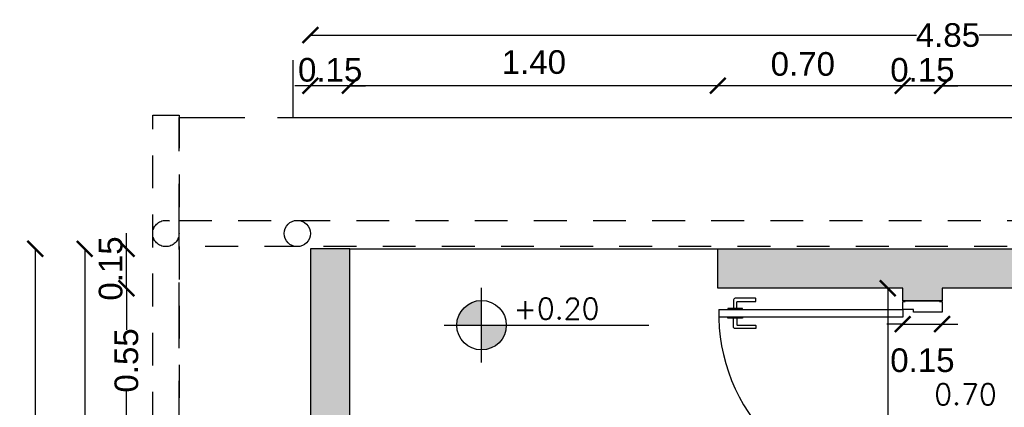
# Model space of a CAD drawing. Header units: millimetres. Extents: x 201 to 840, y 135 to 685.
# Tile 35 of 219: x 236.79 to 240.54, y 329.15 to 330.62. Entities that reach past the tile are written whole.
import ezdxf

# ---------------------------------------------------------------- set-up
doc = ezdxf.new("R2010")
doc.units = ezdxf.units.MM
doc.linetypes.add('HIDDEN', pattern=[0.375, 0.25, -0.125])
doc.linetypes.add('HIDDEN2', pattern=[0.1875, 0.125, -0.0625])
for name, color, linetype in [('02', 2, 'Continuous'), ('ABERTURAS', 2, 'Continuous'), ('cota', 2, 'Continuous'), ('L1', 2, 'Continuous'), ('LLENO MURO', 251, 'Continuous'), ('muro', 6, 'Continuous'), ('NIVELES', 1, 'Continuous'), ('piso', 1, 'Continuous'), ('pluvial', 30, 'Continuous'), ('PROYECCIONES', 2, 'Continuous')]:
    doc.layers.add(name, color=color, linetype=linetype)
doc.styles.add('ROMANS', font='romans.shx')
doc.styles.add('STYLE1', font='ARIALUNI.TTF', dxfattribs={"height": 0.09})
doc.dimstyles.new('D3', dxfattribs={"dimscale": 0, "dimtxt": 0.09, "dimasz": 0.06, "dimexe": 0, "dimexo": 0.15, "dimgap": 0, "dimtad": 0, "dimzin": 0, "dimdsep": 46, "dimtxsty": 'STYLE1', "dimblk": 'ARCHTICK', "dimcen": 1, "dimse1": 1, "dimse2": 1, "dimclrd": 1, "dimclre": 1, "dimclrt": 3, "dimadec": 0, "dimazin": 0, "dimtfac": 1, "dimtmove": 2, "dimatfit": 1, "dimldrblk": 'OPEN90', "dimfxl": 1, "dimtolj": 1, "dimtzin": 0, "dimarcsym": 0})

# ---------------------------------------------------------------- blocks, each defined once
blk = doc.blocks.new('_ARCHTICK')
at = {"color": 0, "linetype": 'ByBlock', "const_width": 0.15}
blk.add_lwpolyline([(-0.5, -0.5), (0.5, 0.5)], dxfattribs=at)
blk = doc.blocks.new('*D684')
at = {"layer": 'cota', "color": 1, "lineweight": -2}
for p, q in [((237.1983, 329.5988), (237.1983, 329.4408)), ((237.1983, 329.0488), (237.1983, 329.2068))]:
    blk.add_line(p, q, dxfattribs=at)
at = {"layer": 'DEFPOINTS', "color": 0}
for p in [(237.1983, 329.5988), (238.0481, 329.5988), (237.8981, 329.0488)]:
    blk.add_point(p, dxfattribs=at)
at = {"layer": 'cota', "color": 1, "lineweight": -2, "xscale": 0.06, "yscale": 0.06, "zscale": 0.06}
for p, rotation in [((237.1983, 329.5988), 90), ((237.1983, 329.0488), 270)]:
    blk.add_blockref('_ARCHTICK', p, dxfattribs=dict(at, rotation=rotation))
at = {"layer": 'cota', "color": 3, "insert": (237.1983, 329.3238), "char_height": 0.09, "attachment_point": 5, "rotation": 90, "style": 'STYLE1'}
blk.add_mtext('\\A1;0.55', dxfattribs=at)
blk = doc.blocks.new('_OPEN90')
at = {"color": 0, "linetype": 'ByBlock'}
for p, q in [((0, 0), (-1, 0)), ((-0.5, 0.5), (0, 0)), ((0, 0), (-0.5, -0.5))]:
    blk.add_line(p, q, dxfattribs=at)
blk = doc.blocks.new('*D685')
at = {"layer": 'cota', "color": 1, "lineweight": -2}
for p, q in [((237.1983, 329.7488), (237.1983, 329.8088)), ((237.1983, 329.5988), (237.1983, 329.7488)), ((237.1983, 329.5988), (237.1983, 329.5388))]:
    blk.add_line(p, q, dxfattribs=at)
at = {"layer": 'DEFPOINTS', "color": 0}
for p in [(237.1983, 329.7488), (238.0481, 329.7488), (238.0481, 329.5988)]:
    blk.add_point(p, dxfattribs=at)
at = {"layer": 'cota', "color": 1, "lineweight": -2, "xscale": 0.06, "yscale": 0.06, "zscale": 0.06}
for p, rotation in [((237.1983, 329.7488), 270), ((237.1983, 329.5988), 90)]:
    blk.add_blockref('_ARCHTICK', p, dxfattribs=dict(at, rotation=rotation))
at = {"layer": 'cota', "color": 3, "insert": (237.1383, 329.6738), "char_height": 0.09, "attachment_point": 5, "rotation": 90, "style": 'STYLE1'}
blk.add_mtext('\\A1;0.15', dxfattribs=at)
blk = doc.blocks.new('*D699')
at = {"layer": 'cota', "color": 1, "lineweight": -2}
blk.add_line((242.5981, 330.3697), (240.3011, 330.3697), dxfattribs=at)
at = {"layer": 'DEFPOINTS', "color": 0}
for p in [(240.3011, 330.3697), (240.3011, 329.5988), (242.5981, 329.5988)]:
    blk.add_point(p, dxfattribs=at)
at = {"layer": 'cota', "color": 1, "lineweight": -2, "xscale": 0.06, "yscale": 0.06, "zscale": 0.06, "rotation": 180}
blk.add_blockref('_ARCHTICK', (240.3011, 330.3697), dxfattribs=at)
at = {"layer": 'cota', "color": 1, "lineweight": -2, "xscale": 0.06, "yscale": 0.06, "zscale": 0.06}
blk.add_blockref('_ARCHTICK', (242.5981, 330.3697), dxfattribs=at)
at = {"layer": 'cota', "color": 3, "insert": (240.9231, 330.4472), "char_height": 0.09, "attachment_point": 5, "style": 'STYLE1'}
blk.add_mtext('\\A1;2.30', dxfattribs=at)
blk = doc.blocks.new('*D700')
at = {"layer": 'cota', "color": 1, "lineweight": -2}
for p, q in [((240.1511, 330.3697), (240.0911, 330.3697)), ((240.3011, 330.3697), (240.1511, 330.3697)), ((240.3011, 330.3697), (240.3611, 330.3697))]:
    blk.add_line(p, q, dxfattribs=at)
at = {"layer": 'DEFPOINTS', "color": 0}
for p in [(240.1511, 330.3697), (240.1511, 329.6071), (240.3011, 329.6071)]:
    blk.add_point(p, dxfattribs=at)
at = {"layer": 'cota', "color": 1, "lineweight": -2, "xscale": 0.06, "yscale": 0.06, "zscale": 0.06}
blk.add_blockref('_ARCHTICK', (240.1511, 330.3697), dxfattribs=at)
at = {"layer": 'cota', "color": 1, "lineweight": -2, "xscale": 0.06, "yscale": 0.06, "zscale": 0.06, "rotation": 180}
blk.add_blockref('_ARCHTICK', (240.3011, 330.3697), dxfattribs=at)
at = {"layer": 'cota', "color": 3, "insert": (240.2261, 330.4297), "char_height": 0.09, "attachment_point": 5, "style": 'STYLE1'}
blk.add_mtext('\\A1;0.15', dxfattribs=at)
blk = doc.blocks.new('*D701')
at = {"layer": 'cota', "color": 1, "lineweight": -2}
blk.add_line((239.4481, 330.3697), (238.0481, 330.3697), dxfattribs=at)
at = {"layer": 'DEFPOINTS', "color": 0}
for p in [(238.0481, 330.3697), (238.0481, 329.6419), (239.4481, 329.6419)]:
    blk.add_point(p, dxfattribs=at)
at = {"layer": 'cota', "color": 1, "lineweight": -2, "xscale": 0.06, "yscale": 0.06, "zscale": 0.06, "rotation": 180}
blk.add_blockref('_ARCHTICK', (238.0481, 330.3697), dxfattribs=at)
at = {"layer": 'cota', "color": 1, "lineweight": -2, "xscale": 0.06, "yscale": 0.06, "zscale": 0.06}
blk.add_blockref('_ARCHTICK', (239.4481, 330.3697), dxfattribs=at)
at = {"layer": 'cota', "color": 3, "insert": (238.7481, 330.4593), "char_height": 0.09, "attachment_point": 5, "style": 'STYLE1'}
blk.add_mtext('\\A1;1.40', dxfattribs=at)
blk = doc.blocks.new('*D702')
at = {"layer": 'cota', "color": 1, "lineweight": -2}
blk.add_line((240.1511, 330.3697), (239.4481, 330.3697), dxfattribs=at)
at = {"layer": 'DEFPOINTS', "color": 0}
for p in [(239.4481, 330.3697), (239.4481, 329.5988), (240.1511, 329.5988)]:
    blk.add_point(p, dxfattribs=at)
at = {"layer": 'cota', "color": 1, "lineweight": -2, "xscale": 0.06, "yscale": 0.06, "zscale": 0.06, "rotation": 180}
blk.add_blockref('_ARCHTICK', (239.4481, 330.3697), dxfattribs=at)
at = {"layer": 'cota', "color": 1, "lineweight": -2, "xscale": 0.06, "yscale": 0.06, "zscale": 0.06}
blk.add_blockref('_ARCHTICK', (240.1511, 330.3697), dxfattribs=at)
at = {"layer": 'cota', "color": 3, "insert": (239.7711, 330.4521), "char_height": 0.09, "attachment_point": 5, "style": 'STYLE1'}
blk.add_mtext('\\A1;0.70', dxfattribs=at)
blk = doc.blocks.new('*D703')
at = {"layer": 'cota', "color": 1, "lineweight": -2}
for p, q in [((237.0394, 329.7488), (237.0394, 325.3171)), ((237.0394, 321.246), (237.0394, 325.0833))]:
    blk.add_line(p, q, dxfattribs=at)
at = {"layer": 'DEFPOINTS', "color": 0}
for p in [(237.0394, 329.7488), (237.8981, 329.7488), (237.8981, 321.246)]:
    blk.add_point(p, dxfattribs=at)
at = {"layer": 'cota', "color": 1, "lineweight": -2, "xscale": 0.06, "yscale": 0.06, "zscale": 0.06}
for p, rotation in [((237.0394, 329.7488), 90), ((237.0394, 321.246), 270)]:
    blk.add_blockref('_ARCHTICK', p, dxfattribs=dict(at, rotation=rotation))
at = {"layer": 'cota', "color": 3, "insert": (237.0394, 325.2002), "char_height": 0.09, "attachment_point": 5, "rotation": 90, "style": 'STYLE1'}
blk.add_mtext('\\A1;8.50', dxfattribs=at)
blk = doc.blocks.new('*D704')
at = {"layer": 'cota', "color": 1, "lineweight": -2}
for p, q in [((237.8981, 330.5621), (240.2042, 330.5621)), ((242.7481, 330.5621), (240.442, 330.5621))]:
    blk.add_line(p, q, dxfattribs=at)
at = {"layer": 'DEFPOINTS', "color": 0}
for p in [(242.7481, 330.5621), (237.8981, 329.7571), (242.7481, 329.7571)]:
    blk.add_point(p, dxfattribs=at)
at = {"layer": 'cota', "color": 1, "lineweight": -2, "xscale": 0.06, "yscale": 0.06, "zscale": 0.06, "rotation": 180}
blk.add_blockref('_ARCHTICK', (237.8981, 330.5621), dxfattribs=at)
at = {"layer": 'cota', "color": 1, "lineweight": -2, "xscale": 0.06, "yscale": 0.06, "zscale": 0.06}
blk.add_blockref('_ARCHTICK', (242.7481, 330.5621), dxfattribs=at)
at = {"layer": 'cota', "color": 3, "insert": (240.3231, 330.5621), "char_height": 0.09, "attachment_point": 5, "style": 'STYLE1'}
blk.add_mtext('\\A1;4.85', dxfattribs=at)
blk = doc.blocks.new('*D712')
at = {"layer": 'cota', "color": 1, "lineweight": -2}
for p, q in [((236.8511, 329.7488), (236.8511, 325.3642)), ((236.8511, 320.746), (236.8511, 325.1306))]:
    blk.add_line(p, q, dxfattribs=at)
at = {"layer": 'DEFPOINTS', "color": 0}
for p in [(236.8511, 329.7488), (237.8981, 329.7488), (237.3981, 320.746)]:
    blk.add_point(p, dxfattribs=at)
at = {"layer": 'cota', "color": 1, "lineweight": -2, "xscale": 0.06, "yscale": 0.06, "zscale": 0.06}
for p, rotation in [((236.8511, 329.7488), 90), ((236.8511, 320.746), 270)]:
    blk.add_blockref('_ARCHTICK', p, dxfattribs=dict(at, rotation=rotation))
at = {"layer": 'cota', "color": 3, "insert": (236.8511, 325.2474), "char_height": 0.09, "attachment_point": 5, "rotation": 90, "style": 'STYLE1'}
blk.add_mtext('\\A1;9.00', dxfattribs=at)
blk = doc.blocks.new('*D713')
at = {"layer": 'cota', "color": 1, "lineweight": -2}
for p, q in [((240.0945, 329.5988), (240.0945, 329.1049)), ((240.0945, 328.3978), (240.0945, 328.8798))]:
    blk.add_line(p, q, dxfattribs=at)
at = {"layer": 'DEFPOINTS', "color": 0}
for p in [(240.0945, 329.5988), (240.1511, 329.5988), (240.1511, 328.3978)]:
    blk.add_point(p, dxfattribs=at)
at = {"layer": 'cota', "color": 1, "lineweight": -2, "xscale": 0.06, "yscale": 0.06, "zscale": 0.06}
for p, rotation in [((240.0945, 329.5988), 90), ((240.0945, 328.3978), 270)]:
    blk.add_blockref('_ARCHTICK', p, dxfattribs=dict(at, rotation=rotation))
at = {"layer": 'cota', "color": 3, "insert": (240.0945, 328.9924), "char_height": 0.09, "attachment_point": 5, "rotation": 90, "style": 'STYLE1'}
blk.add_mtext('\\A1;1.20', dxfattribs=at)
blk = doc.blocks.new('A$C5686393C')
at = {"layer": '02'}
for points in [[(0.0395, 0.0693), (0.0147, 0.0693, -0.414214), (0.0127, 0.0713), (0.0127, 0.1396, 0.414214), (0.0107, 0.1416), (0.002, 0.1416, 0.414214), (0, 0.1396), (0, 0.063, 0.414214), (0.0063, 0.0566), (0.0395, 0.0566)], [(0.0759, 0.0693), (0.1007, 0.0693, 0.414214), (0.1027, 0.0713), (0.1027, 0.1396, -0.414214), (0.1047, 0.1416), (0.1134, 0.1416, -0.414214), (0.1154, 0.1396), (0.1154, 0.063, -0.414214), (0.109, 0.0566), (0.0759, 0.0566)]]:
    blk.add_lwpolyline(points, format="xyb", dxfattribs=at)
for points in [[(0.0427, 0.0908), (0.0395, 0.0908), (0.0395, 0.0351), (0.0427, 0.0351)], [(0.0727, 0.0908), (0.0759, 0.0908), (0.0759, 0.0351), (0.0727, 0.0351)]]:
    blk.add_lwpolyline(points, dxfattribs=at)
at = {"layer": 'ABERTURAS', "ltscale": 0.01}
for points in [[(0.0127, 0.8401), (0.0127, 0.8501), (0.0427, 0.8501), (0.0527, 0.8501), (0.0527, 0.8001), (0.0527, 0.7411), (0.0427, 0.7411), (0.0427, 0.7001), (0.0127, 0.7001), (0.0127, 0.7101)], [(0.7727, 0.8401), (0.7727, 0.8501), (0.7427, 0.8501), (0.7327, 0.8501), (0.7327, 0.8001), (0.7327, 0.7411), (0.7427, 0.7411), (0.7427, 0.7001), (0.7727, 0.7001), (0.7727, 0.7101)], [(0.0427, 0.0001), (0.0427, 0.7001), (0.0727, 0.7001), (0.0727, 0.0001)], [(0.0427, 0.0001), (0.0727, 0.0001)]]:
    blk.add_lwpolyline(points, dxfattribs=at)
at = {"layer": 'ABERTURAS', "color": 1, "ltscale": 0.01}
blk.add_arc((0.0577, 0.6851), 0.6852, 268.7455, 1.2545, dxfattribs=at)
at = {"layer": 'muro'}
for points in [[(0.0102, 0.7001), (0.0102, 0.8501)], [(0.7752, 0.7001), (0.7752, 0.8501)]]:
    blk.add_lwpolyline(points, dxfattribs=at)
blk = doc.blocks.new('*D740')
at = {"layer": 'cota', "color": 1, "lineweight": -2}
for p, q in [((240.1511, 329.462), (240.0911, 329.462)), ((240.1511, 329.462), (240.3011, 329.462)), ((240.3011, 329.462), (240.3611, 329.462))]:
    blk.add_line(p, q, dxfattribs=at)
at = {"layer": 'DEFPOINTS', "color": 0}
for p in [(240.1511, 329.5988), (240.3011, 329.5988), (240.3011, 329.462)]:
    blk.add_point(p, dxfattribs=at)
at = {"layer": 'cota', "color": 1, "lineweight": -2, "xscale": 0.06, "yscale": 0.06, "zscale": 0.06}
blk.add_blockref('_ARCHTICK', (240.1511, 329.462), dxfattribs=at)
at = {"layer": 'cota', "color": 1, "lineweight": -2, "xscale": 0.06, "yscale": 0.06, "zscale": 0.06, "rotation": 180}
blk.add_blockref('_ARCHTICK', (240.3011, 329.462), dxfattribs=at)
at = {"layer": 'cota', "color": 3, "insert": (240.2261, 329.3241), "char_height": 0.09, "attachment_point": 5, "style": 'STYLE1'}
blk.add_mtext('\\A1;0.15', dxfattribs=at)
blk = doc.blocks.new('*D732')
at = {"layer": 'cota', "color": 1, "lineweight": -2}
for p, q in [((237.8981, 330.3697), (237.8381, 330.3697)), ((238.0481, 330.3697), (237.8981, 330.3697)), ((238.0481, 330.3697), (238.1081, 330.3697))]:
    blk.add_line(p, q, dxfattribs=at)
at = {"layer": 'DEFPOINTS', "color": 0}
for p in [(237.8981, 330.3697), (237.8981, 329.6071), (238.0481, 329.5988)]:
    blk.add_point(p, dxfattribs=at)
at = {"layer": 'cota', "color": 1, "lineweight": -2, "xscale": 0.06, "yscale": 0.06, "zscale": 0.06}
blk.add_blockref('_ARCHTICK', (237.8981, 330.3697), dxfattribs=at)
at = {"layer": 'cota', "color": 1, "lineweight": -2, "xscale": 0.06, "yscale": 0.06, "zscale": 0.06, "rotation": 180}
blk.add_blockref('_ARCHTICK', (238.0481, 330.3697), dxfattribs=at)
at = {"layer": 'cota', "color": 3, "insert": (237.9731, 330.4297), "char_height": 0.09, "attachment_point": 5, "style": 'STYLE1'}
blk.add_mtext('\\A1;0.15', dxfattribs=at)

msp = doc.modelspace()

# ---------------------------------------------------------------- hatches: boundary and pattern name
at = {"layer": 'LLENO MURO'}
h = msp.add_hatch(color=256, dxfattribs=at)
h.paths.add_polyline_path([(239.4963, 329.7488), (239.4481, 329.7488), (239.4481, 329.5988), (239.4963, 329.5988)])
h.paths.add_polyline_path([(239.8831, 324.446), (238.0481, 324.446), (238.0481, 324.981), (237.8981, 324.981), (237.8981, 321.246), (238.9481, 321.246), (238.9481, 321.396), (238.0481, 321.396), (238.0481, 324.296), (239.8831, 324.296)])
h.paths.add_polyline_path([(241.7981, 321.396), (240.9981, 321.396), (240.9981, 324.296), (241.0981, 324.296), (241.0981, 324.446), (240.7481, 324.446), (240.7481, 324.296), (240.8481, 324.296), (240.8481, 321.396), (239.9481, 321.396), (239.9481, 321.246), (241.7981, 321.246)])
h.paths.add_polyline_path([(242.7481, 327.8474), (242.5981, 327.8474), (242.5981, 327.046), (241.9981, 327.046), (241.9981, 326.896), (242.5981, 326.896), (242.5981, 326.846), (242.7481, 326.846)])
h.paths.add_polyline_path([(242.7481, 329.7488), (240.9231, 329.7488), (240.9231, 329.5988), (242.5981, 329.5988), (242.5981, 328.696), (242.7481, 328.696)])
h.paths.add_polyline_path([(240.9231, 329.7488), (239.4963, 329.7488), (239.4963, 329.5988), (240.1511, 329.5988), (240.1511, 329.5505), (240.3011, 329.5505), (240.3011, 329.5988), (240.9231, 329.5988)])
h.paths.add_polyline_path([(240.3011, 328.7855), (240.1511, 328.7855), (240.1511, 328.3978), (240.1161, 328.3978), (240.1161, 328.2478), (240.1511, 328.2478), (240.1511, 327.046), (238.0481, 327.046), (238.0481, 327.3486), (237.8981, 327.3486), (237.8981, 326.846), (238.0481, 326.846), (238.0481, 326.896), (240.3011, 326.896)])
h.paths.add_polyline_path([(239.3511, 328.396), (237.8981, 328.396), (237.8981, 327.9486), (238.0481, 327.9486), (238.0481, 328.246), (239.3511, 328.246)])
h.paths.add_polyline_path([(238.0481, 329.7488), (237.8981, 329.7488), (237.8981, 328.396), (238.0481, 328.396)])
h.paths.add_polyline_path([(243.7481, 324.446), (242.7481, 324.446), (242.7481, 324.981), (242.5981, 324.981), (242.5981, 324.446), (241.9631, 324.446), (241.9631, 324.296), (243.5981, 324.296), (243.5981, 321.396), (242.7981, 321.396), (242.7981, 321.246), (243.7481, 321.246)])
h.paths.add_polyline_path([(237.6165, 324.1179), (237.6165, 323.7418), (237.7355, 323.7418), (237.7355, 324.1179)])
h.paths.add_polyline_path([(237.3849, 321.9333), (237.3849, 320.7555), (237.5189, 320.7555), (237.5189, 321.9333)])
h.paths.add_polyline_path([(242.9341, 320.7451), (244.1119, 320.7451), (244.1119, 320.8791), (242.9341, 320.8791)])
at = {"layer": 'NIVELES', "ltscale": 0.01}
h = msp.add_hatch(color=256, dxfattribs=at)
h.paths.add_polyline_path([(238.5488, 329.552, 0.414214), (238.4548, 329.458), (238.5488, 329.458)])
h.paths.add_polyline_path([(238.6429, 329.458), (238.5488, 329.458), (238.5488, 329.3639, 0.414214)])

# ---------------------------------------------------------------- linework, layer by layer
at = {"layer": 'muro'}
for p, q in [((238.0481, 329.7488), (237.8981, 329.7488)), ((237.8981, 329.7488), (237.8981, 328.396)), ((238.0481, 328.396), (238.0481, 329.7488))]:
    msp.add_line(p, q, dxfattribs=at)
at = {"layer": 'muro', "color": 2}
msp.add_line((238.0481, 329.7488), (239.4481, 329.7488), dxfattribs=at)
at = {"layer": 'muro'}
msp.add_lwpolyline([(242.7481, 329.7488), (242.7481, 328.696), (242.5981, 328.696), (242.5981, 329.5988), (240.3011, 329.5988), (240.3011, 329.5505), (240.1511, 329.5505), (240.1511, 329.5988), (239.4481, 329.5988), (239.4481, 329.7488), (242.7481, 329.7488)], dxfattribs=at)
at = {"layer": 'NIVELES', "color": 1}
msp.add_line((238.549, 329.3162), (238.549, 329.5997), dxfattribs=at)
at = {"layer": 'NIVELES', "color": 3}
msp.add_line((238.4073, 329.458), (239.1853, 329.458), dxfattribs=at)
msp.add_circle((238.549, 329.458), 0.0941, dxfattribs=at)
at = {"layer": 'piso'}
for p, q in [((237.8316, 330.4673), (237.8316, 330.2488)), ((237.8316, 330.2488), (243.2481, 330.2488))]:
    msp.add_line(p, q, dxfattribs=at)
at = {"layer": 'pluvial', "linetype": 'HIDDEN2'}
msp.add_lwpolyline([(237.3981, 329.8571), (243.2481, 329.8571), (243.2481, 330.2571), (243.3481, 330.2571), (243.3481, 324.4544), (243.2481, 324.4544), (243.2481, 329.7571), (237.3981, 329.7571), (237.3981, 320.7544), (237.2981, 320.7544), (237.2981, 330.2571), (237.3981, 330.2571), (237.3981, 329.8571)], dxfattribs=at)
at = {"layer": 'pluvial', "linetype": 'HIDDEN'}
msp.add_circle((237.3481, 329.8071), 0.05, dxfattribs=at)
at = {"layer": 'pluvial'}
msp.add_circle((237.8481, 329.8071), 0.05, dxfattribs=at)
at = {"layer": 'PROYECCIONES', "linetype": 'HIDDEN'}
msp.add_lwpolyline([(237.3981, 320.746), (237.3981, 330.2488), (243.2481, 330.2488), (243.2481, 324.446), (244.2481, 324.446), (244.2481, 320.746)], close=True, dxfattribs=at)

# ---------------------------------------------------------------- block references
at = {"layer": 'ABERTURAS', "rotation": 270}
msp.add_blockref('A$C5686393C', (239.451, 329.5607), dxfattribs=at)

# ---------------------------------------------------------------- texts
at = {"layer": 'L1', "style": 'ROMANS'}
msp.add_attdef('0.70', (240.2709, 329.1553), '0.80', height=0.07938, dxfattribs=at)
at = {"layer": 'NIVELES', "color": 2, "style": 'ROMANS'}
msp.add_attdef('+0.20', (238.6708, 329.481), '_0.00', height=0.07938, dxfattribs=at)

# ---------------------------------------------------------------- dimensions: what is measured, and where the dimension line sits
at = {"layer": 'cota'}
for base, p1, p2, angle, picture, middle in [((242.7481, 330.5621), (237.8981, 329.7571), (242.7481, 329.7571), 180, '*D704', (240.3231, 330.5621)), ((237.8981, 330.3697), (238.0481, 329.5988), (237.8981, 329.6071), 180, '*D732', (237.9731, 330.4297)), ((240.1511, 330.3697), (240.3011, 329.6071), (240.1511, 329.6071), 180, '*D700', (240.2261, 330.4297)), ((236.8511, 329.7488), (237.3981, 320.746), (237.8981, 329.7488), 90, '*D712', (236.8511, 325.2474)), ((237.1983, 329.5988), (237.8981, 329.0488), (238.0481, 329.5988), 90, '*D684', (237.1983, 329.3238))]:
    dim = msp.add_linear_dim(base=base, p1=p1, p2=p2, angle=angle, dimstyle='D3', override={"dimscale": 1}, dxfattribs=at)
    dim.commit()
    dim.dimension.update_dxf_attribs({"geometry": picture, "text_midpoint": middle})
for base, p1, p2, angle, picture, middle in [((238.0481, 330.3697), (239.4481, 329.6419), (238.0481, 329.6419), 180, '*D701', (238.7481, 330.4593)), ((239.4481, 330.3697), (240.1511, 329.5988), (239.4481, 329.5988), 180, '*D702', (239.7711, 330.4521)), ((240.3011, 330.3697), (242.5981, 329.5988), (240.3011, 329.5988), 180, '*D699', (240.9231, 330.4472)), ((237.0394, 329.7488), (237.8981, 321.246), (237.8981, 329.7488), 90, '*D703', (237.0394, 325.2002)), ((240.0945, 329.5988), (240.1511, 328.3978), (240.1511, 329.5988), 90, '*D713', (240.0945, 328.9924))]:
    dim = msp.add_linear_dim(base=base, p1=p1, p2=p2, angle=angle, dimstyle='D3', override={"dimscale": 1}, dxfattribs=at)
    dim.commit()
    dim.dimension.update_dxf_attribs({"geometry": picture, "text_midpoint": middle, "dimtype": 160})
dim = msp.add_aligned_dim(p1=(238.0481, 329.5988), p2=(238.0481, 329.7488), distance=0.8498, dimstyle='D3', override={"dimscale": 1}, dxfattribs=at)
dim.commit()
dim.dimension.update_dxf_attribs({"geometry": '*D685', "text_midpoint": (237.1383, 329.6738)})
dim = msp.add_linear_dim(base=(240.3011, 329.462), p1=(240.1511, 329.5988), p2=(240.3011, 329.5988), dimstyle='D3', override={"dimscale": 1}, dxfattribs=at)
dim.commit()
dim.dimension.update_dxf_attribs({"geometry": '*D740', "text_midpoint": (240.2261, 329.3241)})

doc.saveas('drawing.dxf')
